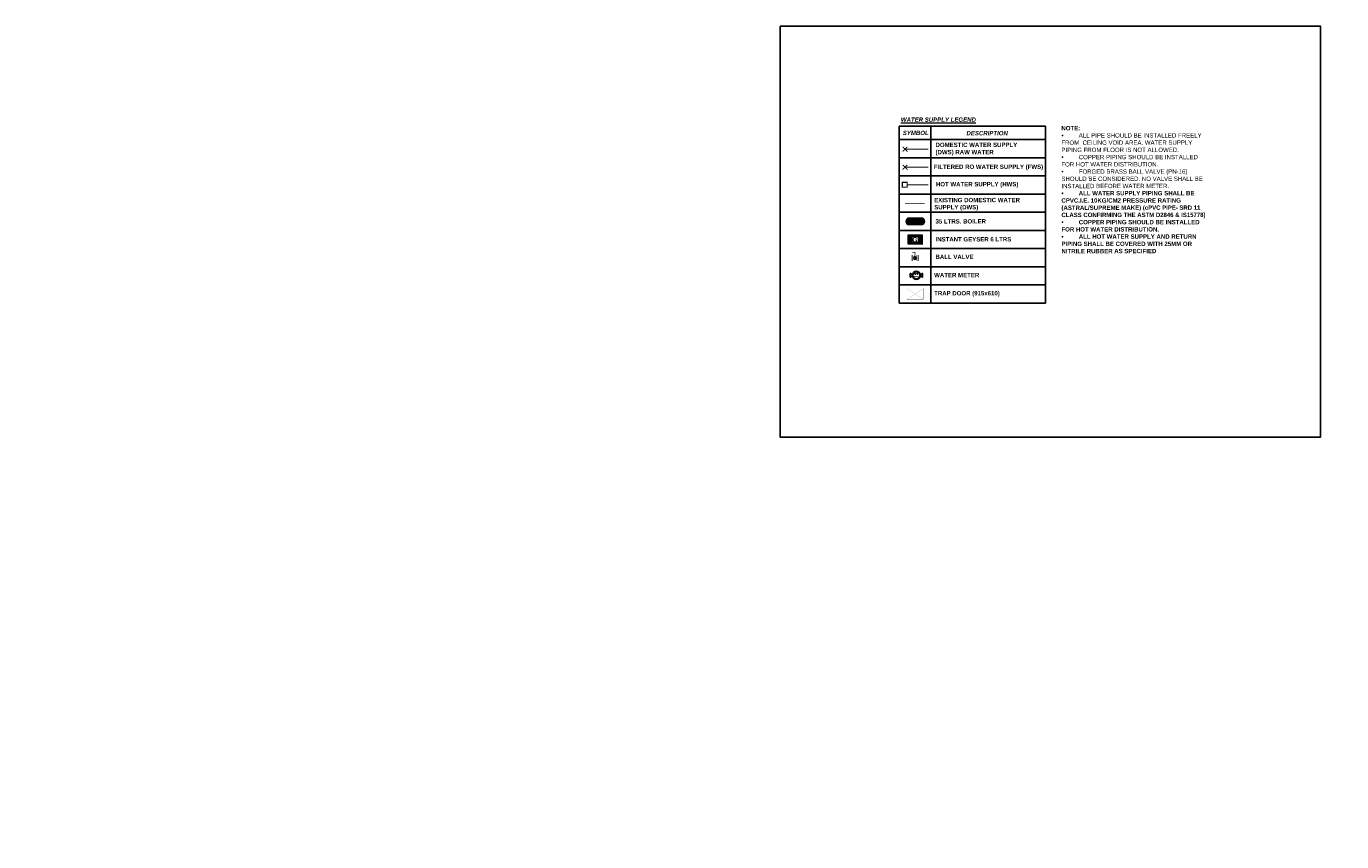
# Model space of a CAD drawing. Header units: millimetres. Extents: x -115221 to 194496, y -122556 to 375476.
# Tile 111 of 169: x 62030 to 92234, y 11623 to 30345. Entities that reach past the tile are written whole.
import ezdxf
from ezdxf import colors
from ezdxf.entities.mleader import LeaderData, LeaderLine
from ezdxf.math import Vec2, Vec3

# ---------------------------------------------------------------- set-up
doc = ezdxf.new("R2010")
doc.units = ezdxf.units.MM
doc.set_wipeout_variables(frame=1)
doc.linetypes.add('CONTINOUS', pattern=[0])
for name, color, linetype, lineweight in [('DOM. WATER SUPPLY', 5, 'Continuous', 0), ('DRAINAGE TEXT', 6, 'Continuous', 0), ('geyser', 53, 'CONTINOUS', 0), ('LEGENDS', 7, 'Continuous', 0), ('PLU - Boiler', 54, 'Continuous', 0), ('PLU - VALVES', 141, 'Continuous', 0)]:
    doc.layers.add(name, color=color, linetype=linetype, lineweight=lineweight)
doc.layers.add('WATERMETER', color=5, linetype='Continuous')
doc.styles.add('ARIAL', font='GOTHICB.TTF')
doc.styles.get("Standard").update_dxf_attribs({"font": 'arial.ttf'})

# ---------------------------------------------------------------- blocks, each defined once
blk = doc.blocks.new('A$C3EB36DE0')
at = {"layer": 'PLU - Boiler', "lineweight": 0}
h = blk.add_hatch(dxfattribs=at)
h.set_pattern_fill('ANSI31', color=8, style=0)
h.set_pattern_definition([(45, (-187648.08556, -26516.6973), (-0.08838834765, 0.08838834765), [])])
edge = h.paths.add_edge_path()
edge.add_line((-1.5, 4), (15.2, 4))
edge.add_arc((15.2, -0.4), 4.38, -90, 90, ccw=False)
edge.add_line((15.2, -4.7), (-1.5, -4.7))
edge.add_arc((-1.5, -0.4), 4.38, 90, 270, ccw=False)
at = {"layer": 'PLU - Boiler', "ltscale": 10}
for points in [[(-1.7, 4), (-1.7, 4.3), (15.4, 4.3), (15.4, 4)], [(-1.5, 4), (15.2, 4)], [(15.4, -4.7), (15.4, -5), (-1.7, -5), (-1.7, -4.7)], [(15.2, -4.7), (-1.5, -4.7)]]:
    blk.add_lwpolyline(points, dxfattribs=at)
for centre, radius, start, end in [((-1.5, -0.4), 4.65, 90, 270), ((-1.5, -0.4), 4.38, 90, 270), ((15.2, -0.4), 4.65, 270, 90), ((15.2, -0.4), 4.38, 270, 90)]:
    blk.add_arc(centre, radius, start, end, dxfattribs=at)
at = {"layer": 'PLU - Boiler', "color": 7, "insert": (0, 3.1), "char_height": 2.5, "width": 13.362, "attachment_point": 1}
blk.add_mtext('\\pxqc;{\\fArial|b0|i0|c0|p34;35 LTR  BOILER}', dxfattribs=at)
blk = doc.blocks.new('G Valve')
at = {"layer": 'PLU - VALVES'}
h = blk.add_hatch(color=4, dxfattribs=at)
h.paths.add_polyline_path([(-0.65, 0, 1), (0.65, 0, 1)])
h.paths.add_polyline_path([(0.41, 0, -1), (-0.41, 0, -1)], flags=16)
at = {"layer": 'PLU - VALVES', "color": 4, "const_width": 0.25}
for points in [[(-1.34, 1.54), (1.34, 1.54)], [(-1.34, 1), (1.34, 1)], [(0.65, 0), (2.56, 0), (2.56, -1.1)], [(-1.34, -1), (1.34, -1)], [(-1.34, -1.54), (1.34, -1.54)]]:
    blk.add_lwpolyline(points, dxfattribs=at)
at = {"layer": 'PLU - VALVES', "color": 4}
for radius in [0.654, 0.41]:
    blk.add_circle((0, 0), radius, dxfattribs=at)
blk = doc.blocks.new('DWS')
at = {"layer": 'LEGENDS', "color": 5, "lineweight": 0, "const_width": 0.909}
for points in [[(-2.3, 2.1), (2.1, -2.3)], [(2, 2), (-2.2, -2.2)], [(0, 0), (21.1, 0)]]:
    blk.add_lwpolyline(points, dxfattribs=at)
blk = doc.blocks.new('FWS')
at = {"layer": 'LEGENDS', "color": 6, "linetype": 'ByBlock', "lineweight": 0, "const_width": 0.909}
for points in [[(-2.3, 2.1), (2.1, -2.3)], [(2, 2), (-2.2, -2.2)], [(-0.1, 0), (21.1, 0)]]:
    blk.add_lwpolyline(points, dxfattribs=at)
blk = doc.blocks.new('HWS')
at = {"layer": 'LEGENDS', "color": 1, "lineweight": 0, "const_width": 1.01}
blk.add_lwpolyline([(-2.2, 2.2), (-2.2, -2.2), (2.2, -2.2), (2.2, 2.2)], close=True, dxfattribs=at)
blk.add_lwpolyline([(2.2, 0), (21.4, 0)], dxfattribs=at)
blk = doc.blocks.new('A$C72445621')
at = {"layer": 'geyser'}
h = blk.add_hatch(dxfattribs=at)
h.set_pattern_fill('ANSI31', color=74, angle=-0.0646, style=0)
h.set_pattern_definition([(44.9353944, (77478.55175, 1699.86214), (-0.08828862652, 0.0884879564), [])])
h.paths.add_polyline_path([(-10.8, 0.7), (-10.8, 7), (-0.7, 7), (-0.7, 0.7)])
h.paths.add_polyline_path([(-3.3, 1.4), (-8.1, 1.4), (-8.1, 6.3), (-3.3, 6.3)], flags=16)
at = {"layer": 'geyser', "color": 74}
for points in [[(-11.5, 0), (-11.5, 7.8), (0, 7.7), (0, 0)], [(-10.8, 0.7), (-10.8, 7), (-0.7, 7), (-0.7, 0.7)], [(-3.3, 1.4), (-8.1, 1.4), (-8.1, 6.3), (-3.3, 6.3)]]:
    blk.add_lwpolyline(points, close=True, dxfattribs=at)
at = {"layer": 'geyser', "color": 74, "linetype": 'ByBlock', "lineweight": -3, "ltscale": 20, "style": 'ARIAL'}
blk.add_text('G', height=4, rotation=179.9354, dxfattribs=at).set_placement((-3.4, 6))
blk = doc.blocks.new('water meter')
at = {"color": 7, "true_color": 0xffffff}
blk.add_wipeout([(-8.8, 5.8), (8.9, 5.8), (8.8, -5.8), (-8.8, -5.8)], dxfattribs=at)
h = blk.add_hatch(color=5)
h.dxf.hatch_style = 1
h.paths.add_polyline_path([(-5.5, -1.5), (-5.5, -1.4), (-7.9, -1.4), (-7.9, -2.5), (-8.8, -2.5), (-8.8, 0), (-8.8, 2.5), (-7.9, 2.5), (-7.9, 1.4), (-5.5, 1.4), (-5.5, 1.5), (-7.9, 1.5), (-7.9, 2.5), (-8.9, 2.5), (-8.9, 0), (-8.9, -2.5), (-7.9, -2.5), (-7.9, -1.5)])
h = blk.add_hatch(color=5)
h.dxf.hatch_style = 1
edge = h.paths.add_edge_path()
edge.add_arc((0, 0), 5.82, 0, 360)
edge = h.paths.add_edge_path(flags=17)
edge.add_arc((0, 0), 5.15, 0, 360)
h = blk.add_hatch(color=5)
h.dxf.hatch_style = 1
h.paths.add_polyline_path([(-3.5, 1.9), (3.5, 1.9), (3.5, 1.1), (-3.5, 1.1)])
h = blk.add_hatch(color=5)
h.dxf.hatch_style = 1
h.paths.add_polyline_path([(5.5, -1.5), (5.5, -1.4), (7.9, -1.4), (7.9, -2.5), (8.8, -2.5), (8.8, 0), (8.8, 2.5), (7.9, 2.5), (7.9, 1.4), (5.5, 1.4), (5.5, 1.5), (7.9, 1.5), (7.9, 2.5), (8.9, 2.5), (8.9, 0), (8.9, -2.5), (7.9, -2.5), (7.9, -1.5)])
h = blk.add_hatch(color=256)
h.dxf.hatch_style = 1
edge = h.paths.add_edge_path()
edge.add_arc((-1.7, -2.4), 0.438, -224.4532, 44.4532, ccw=False)
edge.add_arc((-3, -1.3), 1.25, 322.7177, 355.6386)
edge.add_arc((-1.7, -1.4), 0.0604, 4.3614, 175.6386, ccw=False)
edge.add_arc((-0.4, -1.3), 1.25, 184.3614, 217.2823)
edge = h.paths.add_edge_path(flags=16)
edge.add_arc((-1.7, -2.4), 0.377, -225, 45, ccw=False)
edge.add_arc((-3, -1.3), 1.31, 322.5444, 355.6386)
edge.add_arc((-0.4, -1.3), 1.31, 184.3614, 217.4556)
h = blk.add_hatch(color=256)
h.dxf.hatch_style = 1
edge = h.paths.add_edge_path()
edge.add_arc((1.7, -2.4), 0.438, 135.5468, 404.4532)
edge.add_arc((3, -1.3), 1.25, 184.3614, 217.2823, ccw=False)
edge.add_arc((1.7, -1.4), 0.0604, 4.3614, 175.6386)
edge.add_arc((0.4, -1.3), 1.25, 322.7177, 355.6386, ccw=False)
edge = h.paths.add_edge_path(flags=16)
edge.add_arc((1.7, -2.4), 0.377, 135, 405)
edge.add_arc((3, -1.3), 1.31, 184.3614, 217.4556, ccw=False)
edge.add_arc((0.4, -1.3), 1.31, 322.5444, 355.6386, ccw=False)
at = {"color": 5}
for points in [[(-5.5, -1.5), (-5.5, -1.4), (-7.9, -1.4), (-7.9, -2.5), (-8.8, -2.5), (-8.8, 0), (-8.8, 2.5), (-7.9, 2.5), (-7.9, 1.4), (-5.5, 1.4), (-5.5, 1.5), (-7.9, 1.5), (-7.9, 2.5), (-8.9, 2.5), (-8.9, 0), (-8.9, -2.5), (-7.9, -2.5), (-7.9, -1.5)], [(5.5, -1.5), (5.5, -1.4), (7.9, -1.4), (7.9, -2.5), (8.8, -2.5), (8.8, 0), (8.8, 2.5), (7.9, 2.5), (7.9, 1.4), (5.5, 1.4), (5.5, 1.5), (7.9, 1.5), (7.9, 2.5), (8.9, 2.5), (8.9, 0), (8.9, -2.5), (7.9, -2.5), (7.9, -1.5)]]:
    blk.add_lwpolyline(points, close=True, dxfattribs=at)
at = {"color": 5, "const_width": 0.02}
blk.add_lwpolyline([(-3.5, 1.9), (3.5, 1.9), (3.5, 1.1), (-3.5, 1.1)], close=True, dxfattribs=at)
at = {"color": 5}
for points in [[(-1.4, -2.1, -2.414214), (-2, -2.1, 0.145413), (-1.7, -1.4, 0.145413), (-1.4, -2.1)], [(1.4, -2.1, 2.414214), (2, -2.1, -0.145413), (1.7, -1.4, -0.145413), (1.4, -2.1)]]:
    blk.add_lwpolyline(points, format="xyb", dxfattribs=at)
for points in [[(-1.4, -2.1, -2.382001), (-2, -2.1, 0.144641), (-1.7, -1.4, -0.926636), (-1.6, -1.4, 0.144641)], [(1.4, -2.1, 2.382001), (2, -2.1, -0.144641), (1.7, -1.4, 0.926636), (1.6, -1.4, -0.144641)]]:
    blk.add_lwpolyline(points, format="xyb", close=True, dxfattribs=at)
for radius in [5.82, 5.15]:
    blk.add_circle((0, 0), radius, dxfattribs=at)

msp = doc.modelspace()

# ---------------------------------------------------------------- wipeouts: each hides what was drawn before it
msp.add_wipeout([(79336.4, 30345.1), (91747.9, 30345.1), (91747.9, 20913.1), (79336.4, 20913.1)]).translate(0, 0, 0)

# ---------------------------------------------------------------- next in the draw order: linework, layer by layer
for p, q in [((82070.4, 28049.7, 0), (85434, 28049.7, 0)), ((82070.4, 28049.7, 0), (82070.4, 23988.1, 0)), ((82799, 23988.1, 0), (82799, 28049.7, 0)), ((85434, 28049.7, 0), (85434, 23988.1, 0)), ((82070.4, 27743.7, 0), (85434, 27743.7, 0)), ((85434, 27326.4, 0), (82070.4, 27326.4, 0)), ((85434, 26909.1, 0), (82070.4, 26909.1, 0)), ((85434, 26491.9, 0), (82070.4, 26491.9, 0)), ((85434, 26074.6, 0), (82070.4, 26074.6, 0)), ((85434, 25657.3, 0), (82070.4, 25657.3, 0)), ((85434, 25240, 0), (82070.4, 25240, 0)), ((85434, 24822.7, 0), (82070.4, 24822.7, 0)), ((85434, 23988.1, 0), (82070.4, 23988.1, 0))]:
    msp.add_line(p, q)
at = {"elevation": 0}
msp.add_lwpolyline([(79336.4, 30345.1), (91747.9, 30345.1), (91747.9, 20913.1), (79336.4, 20913.1)], close=True, dxfattribs=at)
at = {"layer": 'DOM. WATER SUPPLY', "color": 114, "true_color": 0x139b48, "const_width": 18.5, "elevation": 0}
msp.add_lwpolyline([(82206.8, 26279.5), (82661.8, 26279.5)], dxfattribs=at)

# ---------------------------------------------------------------- next in the draw order: block references
at = {"color": 7, "xscale": 25.4, "yscale": 25.4, "zscale": 25.4}
for name, p in [('DWS', (82209.4, 27525.3, 0)), ('FWS', (82209.4, 27112.6, 0)), ('HWS', (82201.6, 26706.5, 0))]:
    msp.add_blockref(name, p, dxfattribs=at)
at = {"layer": 'geyser', "color": 0, "extrusion": (7.739e-08, 1.55297e-09, 1), "xscale": 27.90906385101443, "yscale": 27.90906385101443, "zscale": 27.90906385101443, "rotation": 180.0234126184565}
msp.add_blockref('A$C72445621', (82279.9, 25555.8, 0), dxfattribs=at)
at = {"layer": 'LEGENDS', "lineweight": 0, "xscale": 16.5908736, "yscale": 16.5908736, "zscale": 16.5908736, "rotation": 0.1043183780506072}
msp.add_blockref('A$C3EB36DE0', (82329.2, 25872.8, 0), dxfattribs=at)
at = {"layer": 'LEGENDS', "xscale": -50.70940592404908, "yscale": 50.70940592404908, "zscale": 50.70940592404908, "rotation": 270}
msp.add_blockref('G Valve', (82433.7, 25024.1, 0), dxfattribs=at)

# ---------------------------------------------------------------- next in the draw order: texts
at = {"layer": 'LEGENDS', "color": 7, "lineweight": 0, "attachment_point": 1, "rotation": 0.02124}
for s, insert, char_height, width in [('{\\fArial|b1|i1|c0|p34;\\L\\C0;WATER SUPPLY LEGEND}', (82111.7, 28251.3, 0), 99.545, 1755.275), ('{\\fArial|b1|i1|c0|p34;\\C0;SYMBOL}', (82155.7, 27947.5, 0), 99.545, 610.396), ('{\\fArial|b1|i1|c0|p34;\\C0;DESCRIPTION}', (83617.8, 27941, 0), 99.545, 954.391), ('{\\fArial|b1|i0|c0|p34;\\C1;NOTE:\\P\\pxi-3,l3,t3;{\\fSymbol|b0|i0|c2|p18;\\C7;·^I}}ALL PIPE SHOULD BE INSTALLED FREELY FROM  CEILING VOID AREA. WATER SUPPLY PIPING FROM FLOOR IS NOT ALLOWED. \\P{\\fSymbol|b0|i0|c2|p18;·^I}COPPER PIPING SHOULD BE INSTALLED FOR HOT WATER DISTRIBUTION.\\P{\\fSymbol|b0|i0|c2|p18;·^I}FORGED BRASS BALL VALVE (PN-16) SHOULD BE CONSIDERED. NO VALVE SHALL BE INSTALLED BEFORE WATER METER.\\P{\\fSymbol|b1|i0|c2|p18;\\H0.99999x;·^I}{\\fArial|b1|i0|c0|p34;\\H0.99999x;ALL WATER SUPPLY PIPING SHALL BE CPVC.I.E. 10KG/CM2 PRESSURE RATING (ASTRAL/SUPREME MAKE) \\fCentury Gothic|b1|i0|c0|p34;\\H1.00001x;(cPVC PIPE- SRD 11 CLASS CONFIRMING THE ASTM D2846 & IS15778)\\P{\\fSymbol|b1|i0|c2|p18;·^I}\\fArial|b1|i0|c0|p34;COPPER PIPING SHOULD BE INSTALLED FOR HOT WATER DISTRIBUTION.\\P{\\fSymbol|b1|i0|c2|p18;·^I}ALL HOT WATER SUPPLY AND RETURN PIPING SHALL BE COVERED WITH 25MM OR NITRILE RUBBER AS SPECIFIED}', (85797.7, 28055.4), 99.5452, 3216.726), ('{\\fArial|b1|i0|c0|p34;DOMESTIC WATER SUPPLY (DWS) RAW WATER  }', (82907.5, 27672.7, 0), 99.545, 1958.335), ('{\\fArial|b1|i0|c0|p34;FILTERED RO WATER SUPPLY (FWS)}', (82868.8, 27170.2, 0), 99.545, 2523.637), ('{\\fArial|b1|i0|c0|p34;HOT WATER SUPPLY (HWS)}', (82917.3, 26768, 0), 99.545, 1943.024), ('{\\fArial|b1|i0|c0|p34;EXISTING DOMESTIC WATER SUPPLY (DWS)}', (82876.5, 26405.7, 0), 99.545, 1970.375), ('{\\fArial|b1|i0|c0|p34;35 LTRS. BOILER}', (82907.5, 25916.5, 0), 99.545, 1180.129), ('{\\fArial|b1|i0|c0|p34;INSTANT GEYSER 6 LTRS}', (82907.5, 25503.8, 0), 99.545, 1756.745), ('{\\fArial|b1|i0|c0|p34;BALL VALVE}', (82907.5, 25100.1, 0), 99.545, 895.304), ('{\\fArial|b1|i0|c0|p34;WATER METER}', (82876.5, 24682.8, 0), 99.545, 1035.424), ('{\\fArial|b1|i0|c0|p34;TRAP DOOR (915x610)}', (82876.5, 24265.5, 0), 99.545, 2327.543)]:
    msp.add_mtext(s, dxfattribs=dict(at, insert=insert, char_height=char_height, width=width))

# ---------------------------------------------------------------- next in the draw order: block references
at = {"layer": 'WATERMETER', "color": 1, "xscale": -15.92400875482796, "yscale": 15.92400875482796, "zscale": 15.92400875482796, "rotation": 180}
msp.add_blockref('water meter', (82468.2, 24627.8, 0), dxfattribs=at)

# ---------------------------------------------------------------- next in the draw order: linework, layer by layer
msp.add_line((85434, 24405.4, 0), (82070.4, 24405.4, 0))

# ---------------------------------------------------------------- next in the draw order: leaders
at = {"layer": 'DRAINAGE TEXT', "color": 250}
ml = msp.add_multileader_mtext('Standard', dxfattribs=at)
ml.set_content('{\\fArial|b1|i0|c0|p34;\\C1;TRAP\\P DOOR}', color=250)
ml.set_leader_properties(color=7)
ml.build(insert=Vec2(0, 0))
ml.multileader.update_dxf_attribs({"dogleg_length": 4.13, "arrow_head_size": 101.6})
ctx = ml.context
ctx.base_point, ctx.char_height, ctx.arrow_head_size, ctx.landing_gap_size, ctx.plane_origin = Vec3(101448.4, 27199.8), 101.6, 101.6, 2.29, Vec3(98826.2, 27990.9)
ctx.text_align_type = 1
notes = []
notes.append((ctx, [(0, (0, 0, 0), (0, 0), (1, 0), 1, [])]))
ctx.mtext.insert, ctx.mtext.width, ctx.mtext.alignment, ctx.mtext.flow_direction = Vec3(101682.9, 27251.5), 465.493, 2, 5
ctx.mtext.has_bg_fill, ctx.mtext.bg_color, ctx.mtext.bg_scale_factor, ctx.mtext.bg_transparency, ctx.mtext.use_window_bg_color = 1, -1073741824, 1, 0, 1
for ctx, leaders in notes:
    for number, flags, end, landing, length, lines in leaders:
        leader = LeaderData()
        leader.index, (leader.has_last_leader_line, leader.has_dogleg_vector, leader.attachment_direction) = number, flags
        leader.last_leader_point, leader.dogleg_vector, leader.dogleg_length = Vec3(end), Vec3(landing), length
        for number, points, colour, breaks in lines:
            line = LeaderLine()
            line.index, line.vertices, line.color, line.breaks = number, Vec3.list(points), colors.encode_raw_color(colour), breaks
            leader.lines.append(line)
        ctx.leaders.append(leader)

# ---------------------------------------------------------------- next in the draw order: linework, layer by layer
at = {"color": 244, "true_color": 0x991b1e, "const_width": 2.08}
msp.add_lwpolyline([(82243.5, 24325.9), (82243.5, 24072.3), (82624.2, 24072.3), (82624.2, 24325.9)], close=True, dxfattribs=at)
for points in [[(82243.5, 24072.3), (82624.2, 24325.9)], [(82624.2, 24072.3), (82243.5, 24325.8)]]:
    msp.add_lwpolyline(points, dxfattribs=at)

doc.saveas('drawing.dxf')
